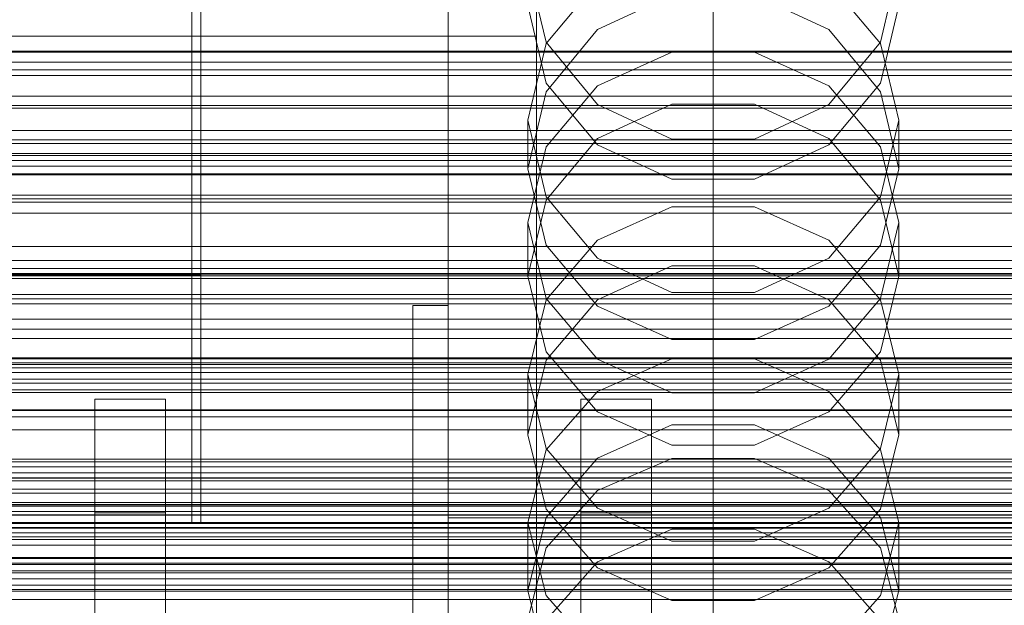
# Model space of a CAD drawing. Header units: millimetres. Extents: x -1970 to 61924, y -58230 to 6847.
# Tile 102 of 256: x -208 to -97, y -34444 to -34378. Entities that reach past the tile are written whole.
import ezdxf

# ---------------------------------------------------------------- set-up
doc = ezdxf.new("R2010")
doc.units = ezdxf.units.MM
for name, color, linetype, lineweight in [('COTAS_O', 1, 'Continuous', 0), ('COTAS_P', 1, 'Continuous', 0), ('frontal_briquetadora', 7, 'Continuous', 0), ('frontal_C01', 7, 'Continuous', 0), ('frontal_C02', 7, 'Continuous', 0), ('frontal_C03', 7, 'Continuous', 0), ('frontal_mezcladora', 7, 'Continuous', 0), ('frontal_secador', 7, 'Continuous', 0), ('frontal_tolva', 7, 'Continuous', 0), ('frontal_tolva-C01', 7, 'Continuous', 0)]:
    doc.layers.add(name, color=color, linetype=linetype, lineweight=lineweight)
doc.dimstyles.new('R19_100', dxfattribs={"dimtxt": 250, "dimasz": 150, "dimexe": 150, "dimexo": 80, "dimgap": 100, "dimtad": 1, "dimtih": 1, "dimtoh": 1, "dimdsep": 46, "dimcen": 0.09, "dimadec": 0, "dimazin": 0, "dimtfac": 1, "dimtdec": 4, "dimtofl": 0, "dimtmove": 0, "dimatfit": 3, "dimfxl": 1, "dimtolj": 1, "dimtzin": 0, "dimarcsym": 0})

# ---------------------------------------------------------------- blocks, each defined once
blk = doc.blocks.new('DIM_R26_43')
at = {"layer": 'COTAS_P'}
for p, q in [((-1750, -34600), (-1600, -34555)), ((2600, -34600), (2450, -34555)), ((-1750, -35500), (-1750, -34600)), ((-1750, -34600), (2600, -34600)), ((-1750, -34600), (-1600, -34645)), ((2600, -34600), (2450, -34645)), ((2600, -35500), (2600, -34600))]:
    blk.add_line(p, q, dxfattribs=at)
blk.add_text('4350 P', height=250, dxfattribs=at).set_placement((425, -34500))
blk = doc.blocks.new('DIM_R26_46')
at = {"layer": 'COTAS_O'}
for p, q in [((-1725, -33700), (-1575, -33655)), ((1725, -33700), (1575, -33655)), ((-1725, -34400), (-1725, -33700)), ((-1725, -33700), (1725, -33700)), ((-1725, -33700), (-1575, -33745)), ((1725, -33700), (1575, -33745)), ((1725, -34400), (1725, -33700))]:
    blk.add_line(p, q, dxfattribs=at)
blk.add_text('3450 O', height=250, dxfattribs=at).set_placement((0, -33600))
blk = doc.blocks.new('DIM_R26_47')
at = {"layer": 'COTAS_P'}
for p, q in [((-850, -33400), (-150, -33400)), ((-150, -33400), (-195, -33550)), ((-150, -36000), (-150, -33400)), ((-150, -33400), (-105, -33550)), ((-150, -36000), (-195, -35850)), ((-150, -36000), (-105, -35850)), ((-850, -36000), (-150, -36000))]:
    blk.add_line(p, q, dxfattribs=at)
blk.add_text('2600 P', height=250, rotation=90, dxfattribs=at).set_placement((-250, -34700))
blk = doc.blocks.new('DIM_R26_48')
at = {"layer": 'COTAS_O'}
for p, q in [((-650, -33700), (50, -33700)), ((50, -33700), (5, -33850)), ((50, -34900), (50, -33700)), ((50, -33700), (95, -33850)), ((50, -34900), (5, -34750)), ((50, -34900), (95, -34750)), ((-650, -34900), (50, -34900))]:
    blk.add_line(p, q, dxfattribs=at)
blk.add_text('1200 O', height=250, rotation=90, dxfattribs=at).set_placement((-50, -34300))
blk = doc.blocks.new('DIM_R26_49')
at = {"layer": 'COTAS_O'}
for p, q in [((-650, -34200), (-500, -34155)), ((650, -34200), (500, -34155)), ((-650, -34900), (-650, -34200)), ((-650, -34200), (650, -34200)), ((-650, -34200), (-500, -34245)), ((650, -34200), (500, -34245)), ((650, -34900), (650, -34200))]:
    blk.add_line(p, q, dxfattribs=at)
blk.add_text('1300 O', height=250, dxfattribs=at).set_placement((0, -34100))
blk = doc.blocks.new('DIM_R26_54')
at = {"layer": 'COTAS_P'}
for p, q in [((-305, -34680), (395, -34680)), ((395, -34680), (350, -34830)), ((395, -36000), (395, -34680)), ((395, -34680), (440, -34830)), ((395, -36000), (350, -35850)), ((395, -36000), (440, -35850)), ((-305, -36000), (395, -36000))]:
    blk.add_line(p, q, dxfattribs=at)
blk.add_text('1320 P', height=250, rotation=90, dxfattribs=at).set_placement((295, -35340))

msp = doc.modelspace()

# ---------------------------------------------------------------- linework, layer by layer
at = {"layer": 'frontal_briquetadora'}
for p, q in [((-188, -34365.89), (-188, -34381.1)), ((-160, -34367.36), (-160, -34379.318)), ((-160, -34367.434), (-160, -34379.401)), ((-151, -34371.863), (-148.92, -34380.664)), ((-111.08, -34380.664), (-109, -34371.863)), ((-160, -34383.153), (-160, -34372.127)), ((-160, -34383.24), (-160, -34372.205)), ((-160, -34372.717), (-160, -34391.832)), ((-160, -34373.318), (-160, -34392.425)), ((-160, -34393.018), (-160, -34373.92)), ((-143.093, -34373.853), (-148.92, -34380.809)), ((-111.08, -34380.809), (-116.907, -34373.853)), ((-160, -34375.844), (-160, -34386.064)), ((-160, -34375.925), (-160, -34386.153)), ((-143.094, -34379.254), (-134.674, -34375.335)), ((-125.326, -34375.335), (-116.906, -34379.254)), ((-148.92, -34385.296), (-151, -34376.522)), ((-109, -34376.522), (-111.08, -34385.296)), ((-160, -34379.318), (-160, -34388.707)), ((-160, -34379.401), (-160, -34388.798)), ((-148.92, -34386.283), (-143.094, -34379.254)), ((-116.906, -34379.254), (-111.08, -34386.283)), ((-148.92, -34380.809), (-151, -34389.484)), ((-148.92, -34380.664), (-143.093, -34387.722)), ((-116.907, -34387.722), (-111.08, -34380.664)), ((-109, -34389.484), (-111.08, -34380.809)), ((-188, -34381.1), (-188, -34394.762)), ((-143.093, -34385.622), (-134.673, -34381.804)), ((-134.673, -34381.804), (-125.327, -34381.804)), ((-125.327, -34381.804), (-116.907, -34385.622)), ((-160, -34391.516), (-160, -34383.153)), ((-160, -34391.61), (-160, -34383.24)), ((-143.094, -34392.292), (-148.92, -34385.296)), ((-111.08, -34385.296), (-116.906, -34392.292)), ((-160, -34386.064), (-160, -34393.549)), ((-160, -34386.153), (-160, -34393.644)), ((-151, -34394.99), (-148.92, -34386.283)), ((-148.92, -34392.502), (-143.093, -34385.622)), ((-116.907, -34385.622), (-111.08, -34392.502)), ((-111.08, -34386.283), (-109, -34394.99)), ((-134.674, -34387.688), (-143.094, -34391.571)), ((-143.093, -34387.722), (-134.673, -34391.639)), ((-125.326, -34387.688), (-134.674, -34387.688)), ((-125.327, -34391.639), (-116.907, -34387.722)), ((-116.906, -34391.571), (-125.326, -34387.688)), ((-160, -34388.707), (-160, -34395.296)), ((-160, -34388.798), (-160, -34395.393)), ((-151, -34389.484), (-151, -34394.99)), ((-151, -34389.484), (-148.92, -34398.159)), ((-111.08, -34398.159), (-109, -34389.484)), ((-109, -34389.484), (-109, -34394.99)), ((-160, -34397.01), (-160, -34391.516)), ((-160, -34397.108), (-160, -34391.61)), ((-160, -34391.832), (-160, -34410.648)), ((-143.094, -34391.571), (-148.92, -34398.53)), ((-134.673, -34391.639), (-125.327, -34391.639)), ((-111.08, -34398.53), (-116.906, -34391.571)), ((-160, -34392.425), (-160, -34411.23)), ((-160, -34411.813), (-160, -34393.018)), ((-151, -34401.081), (-148.92, -34392.502)), ((-134.674, -34396.159), (-143.094, -34392.292)), ((-116.906, -34392.292), (-125.326, -34396.159)), ((-111.08, -34392.502), (-109, -34401.081)), ((-160, -34393.549), (-160, -34398.115)), ((-160, -34393.644), (-160, -34398.214)), ((-188, -34394.762), (-188, -34406.677)), ((-160, -34395.296), (-160, -34398.924)), ((-148.92, -34403.634), (-151, -34394.99)), ((-109, -34394.99), (-111.08, -34403.634)), ((-160, -34395.393), (-160, -34399.023)), ((-125.326, -34396.159), (-134.674, -34396.159)), ((-160, -34399.5), (-160, -34397.01)), ((-160, -34399.6), (-160, -34397.108)), ((-188, -34399.964), (-188, -34398.226)), ((-160, -34398.115), (-160, -34399.65)), ((-160, -34398.214), (-160, -34399.75)), ((-148.92, -34398.53), (-151, -34407.145)), ((-148.92, -34398.159), (-143.093, -34405.116)), ((-116.907, -34405.116), (-111.08, -34398.159)), ((-109, -34407.145), (-111.08, -34398.53)), ((-160, -34398.924), (-160, -34399.5)), ((-160, -34399.023), (-160, -34399.6)), ((-143.093, -34403.051), (-134.673, -34399.304)), ((-134.673, -34399.304), (-125.327, -34399.304)), ((-125.327, -34399.304), (-116.907, -34403.051)), ((-188, -34403.095), (-188, -34399.964)), ((-151, -34401.081), (-151, -34407.145)), ((-148.92, -34409.66), (-151, -34401.081)), ((-109, -34401.081), (-111.08, -34409.66)), ((-109, -34401.081), (-109, -34407.145)), ((-188, -34407), (-188, -34403.095)), ((-148.92, -34409.801), (-143.093, -34403.051)), ((-116.907, -34403.051), (-111.08, -34409.801)), ((-143.094, -34410.517), (-148.92, -34403.634)), ((-111.08, -34403.634), (-116.906, -34410.517)), ((-143.093, -34405.116), (-134.673, -34408.976)), ((-125.327, -34408.976), (-116.907, -34405.116)), ((-134.674, -34405.988), (-143.094, -34409.807)), ((-125.326, -34405.988), (-134.674, -34405.988)), ((-116.906, -34409.807), (-125.326, -34405.988)), ((-430, -34407), (-188, -34407)), ((-188, -34406.677), (-188, -34416.673)), ((-188, -34407), (-188, -34410.905)), ((-151, -34407.145), (-148.92, -34415.689)), ((-111.08, -34415.689), (-109, -34407.145)), ((-151, -34418.219), (-148.92, -34409.801)), ((-143.093, -34416.54), (-148.92, -34409.66)), ((-143.094, -34409.807), (-148.92, -34416.648)), ((-134.673, -34408.976), (-125.327, -34408.976)), ((-111.08, -34409.66), (-116.907, -34416.54)), ((-111.08, -34416.648), (-116.906, -34409.807)), ((-111.08, -34409.801), (-109, -34418.219)), ((-188, -34410.905), (-188, -34414.036)), ((-164, -34410.477), (-164, -34454.149)), ((-164, -34448.619), (-164, -34410.477)), ((-164, -34410.477), (-160, -34410.477)), ((-160, -34454.149), (-160, -34410.477)), ((-160, -34410.477), (-160, -34448.619)), ((-160, -34410.648), (-160, -34429.115)), ((-134.674, -34414.319), (-143.094, -34410.517)), ((-116.906, -34410.517), (-125.326, -34414.319)), ((-160, -34411.23), (-160, -34429.686)), ((-160, -34430.257), (-160, -34411.813)), ((-188, -34414.036), (-188, -34415.774)), ((-125.326, -34414.319), (-134.674, -34414.319)), ((-148.92, -34415.689), (-143.094, -34422.488)), ((-134.673, -34416.505), (-143.093, -34420.17)), ((-125.327, -34416.505), (-134.673, -34416.505)), ((-116.907, -34420.17), (-125.327, -34416.505)), ((-116.906, -34422.488), (-111.08, -34415.689)), ((-188, -34416.673), (-188, -34424.603)), ((-148.92, -34416.648), (-151, -34425.108)), ((-134.673, -34420.358), (-143.093, -34416.54)), ((-116.907, -34416.54), (-125.327, -34420.358)), ((-109, -34425.108), (-111.08, -34416.648)), ((-151, -34418.219), (-151, -34425.108)), ((-151, -34418.219), (-148.92, -34426.637)), ((-111.08, -34426.637), (-109, -34418.219)), ((-109, -34418.219), (-109, -34425.108)), ((-143.093, -34420.17), (-148.92, -34426.776)), ((-125.327, -34420.358), (-134.673, -34420.358)), ((-111.08, -34426.776), (-116.907, -34420.17)), ((-143.094, -34422.488), (-134.674, -34426.241)), ((-125.326, -34426.241), (-116.906, -34422.488)), ((-143.094, -34427.72), (-134.674, -34423.972)), ((-134.674, -34423.972), (-125.326, -34423.972)), ((-125.326, -34423.972), (-116.906, -34427.72)), ((-188, -34424.603), (-188, -34430.351)), ((-148.92, -34433.486), (-151, -34425.108)), ((-109, -34425.108), (-111.08, -34433.486)), ((-134.674, -34426.241), (-125.326, -34426.241)), ((-148.92, -34426.776), (-151, -34435.012)), ((-148.92, -34426.637), (-143.093, -34433.388)), ((-116.907, -34433.388), (-111.08, -34426.637)), ((-109, -34435.012), (-111.08, -34426.776)), ((-148.92, -34434.426), (-143.094, -34427.72)), ((-143.093, -34431.392), (-134.673, -34427.785)), ((-134.673, -34427.785), (-125.327, -34427.785)), ((-125.327, -34427.785), (-116.907, -34431.392)), ((-116.906, -34427.72), (-111.08, -34434.426)), ((-160, -34429.115), (-160, -34447.187)), ((-160, -34429.686), (-160, -34447.745)), ((-188, -34430.351), (-188, -34433.833)), ((-160, -34448.302), (-160, -34430.257)), ((-148.92, -34437.891), (-143.093, -34431.392)), ((-116.907, -34431.392), (-111.08, -34437.891)), ((-188, -34433.833), (-188, -34435)), ((-143.094, -34440.145), (-148.92, -34433.486)), ((-143.093, -34433.388), (-134.673, -34437.134)), ((-125.327, -34437.134), (-116.907, -34433.388)), ((-111.08, -34433.486), (-116.906, -34440.145)), ((-160, -34434.477), (-160, -34478.149)), ((200, -34434.477), (-160, -34434.477)), ((-160, -34434.477), (-160, -34439.62)), ((-151, -34442.708), (-148.92, -34434.426)), ((-151, -34435.012), (-151, -34442.708)), ((-151, -34435.012), (-148.92, -34443.249)), ((-111.08, -34434.426), (-109, -34442.708)), ((-111.08, -34443.249), (-109, -34435.012)), ((-109, -34435.012), (-109, -34442.708)), ((-134.674, -34435.765), (-143.094, -34439.459)), ((-125.326, -34435.765), (-134.674, -34435.765)), ((-116.906, -34439.459), (-125.326, -34435.765)), ((-134.673, -34437.134), (-125.327, -34437.134)), ((-160, -34441.272), (-160, -34438.696)), ((-160, -34438.696), (-160, -34442.962)), ((-151, -34445.996), (-148.92, -34437.891)), ((-111.08, -34437.891), (-109, -34445.996)), ((-160, -34483.291), (-160, -34439.62)), ((-160, -34439.62), (200, -34439.62)), ((-143.094, -34439.459), (-148.92, -34446.067)), ((-111.08, -34446.067), (-116.906, -34439.459)), ((-134.674, -34443.818), (-143.094, -34440.145)), ((-116.906, -34440.145), (-125.326, -34443.818)), ((-160, -34450.299), (-160, -34441.272)), ((-160, -34442.962), (-160, -34453.421)), ((-148.92, -34450.901), (-151, -34442.708)), ((-148.92, -34443.249), (-143.093, -34449.855)), ((-116.907, -34449.855), (-111.08, -34443.249)), ((-109, -34442.708), (-111.08, -34450.901)), ((-125.326, -34443.818), (-134.674, -34443.818))]:
    msp.add_line(p, q, dxfattribs=at)
at = {"layer": 'frontal_C01'}
for p, q in [((-130, -34520.192), (-130, -34257.579)), ((-130, -34263.359), (-130, -34525.972)), ((-450, -34381.706), (450, -34381.706))]:
    msp.add_line(p, q, dxfattribs=at)
at = {"layer": 'frontal_C02'}
for p, q in [((-130, -34521.432), (-130, -34230.937)), ((-130, -34236.667), (-130, -34527.162)), ((-311.15, -34416.368), (311.15, -34416.368)), ((-311.15, -34416.964), (311.15, -34416.964)), ((-311.15, -34417.501), (311.15, -34417.501)), ((-311.15, -34419.249), (311.15, -34419.249)), ((-311.15, -34420.287), (311.15, -34420.287)), ((-311.15, -34423.068), (311.15, -34423.068)), ((-311.15, -34424.535), (311.15, -34424.535)), ((-311.15, -34428.159), (311.15, -34428.159)), ((-311.15, -34429.956), (311.15, -34429.956)), ((-440, -34432.754), (440, -34432.754)), ((-440, -34432.965), (440, -34432.965)), ((-440, -34433.156), (440, -34433.156)), ((-440, -34433.775), (440, -34433.775)), ((-440, -34434.143), (440, -34434.143)), ((311.15, -34434.176), (-311.15, -34434.176)), ((-440, -34435.128), (440, -34435.128)), ((-440, -34435.648), (440, -34435.648)), ((-311.15, -34436.18), (311.15, -34436.18)), ((-440, -34436.932), (440, -34436.932)), ((-440, -34437.569), (440, -34437.569)), ((440, -34439.064), (-440, -34439.064)), ((-440, -34439.774), (440, -34439.774)), ((-311.15, -34440.709), (311.15, -34440.709)), ((-440, -34441.379), (440, -34441.379)), ((-440, -34442.114), (440, -34442.114)), ((-311.15, -34442.784), (311.15, -34442.784)), ((-440, -34443.719), (440, -34443.719))]:
    msp.add_line(p, q, dxfattribs=at)
at = {"layer": 'frontal_C03'}
for p, q in [((1250, -34382.923), (-1250, -34382.923)), ((1250, -34383.804), (-1250, -34383.804)), ((1250, -34384.458), (-1250, -34384.458)), ((1250, -34386.765), (-1250, -34386.765)), ((-1250, -34387.823), (1250, -34387.823)), ((1250, -34390.675), (-1250, -34390.675)), ((1250, -34391.732), (-1250, -34391.732)), ((1250, -34394.039), (-1250, -34394.039)), ((1250, -34394.693), (-1250, -34394.693)), ((-1500, -34395.695), (1500, -34395.695)), ((1250, -34395.574), (-1250, -34395.574)), ((1530, -34398.773), (-1530, -34398.773)), ((1530, -34403.773), (-1530, -34403.773)), ((1250, -34405.381), (-1250, -34405.381)), ((1250, -34406.262), (-1250, -34406.262)), ((1500, -34407.104), (-1500, -34407.104)), ((1500, -34407.389), (-1500, -34407.389)), ((1250, -34406.915), (-1250, -34406.915)), ((1250, -34409.223), (-1250, -34409.223)), ((-1250, -34410.28), (1250, -34410.28)), ((1250, -34413.132), (-1250, -34413.132)), ((1250, -34414.19), (-1250, -34414.19)), ((1250, -34416.497), (-1250, -34416.497)), ((1250, -34417.151), (-1250, -34417.151)), ((1250, -34418.032), (-1250, -34418.032)), ((-1500, -34418.797), (1500, -34418.797)), ((-1500, -34422.245), (1500, -34422.245)), ((1250, -34427.838), (-1250, -34427.838)), ((1250, -34428.72), (-1250, -34428.72)), ((1250, -34429.373), (-1250, -34429.373)), ((1500, -34431.228), (-1500, -34431.228)), ((1250, -34431.68), (-1250, -34431.68)), ((-1250, -34432.738), (1250, -34432.738)), ((1250, -34435.59), (-1250, -34435.59)), ((1250, -34436.647), (-1250, -34436.647)), ((1250, -34438.955), (-1250, -34438.955)), ((1250, -34439.608), (-1250, -34439.608)), ((1250, -34440.49), (-1250, -34440.49))]:
    msp.add_line(p, q, dxfattribs=at)
at = {"layer": 'frontal_mezcladora'}
for p, q in [((-150, -34380), (-150, -34335)), ((-189, -34435), (-189, -34375)), ((-420, -34380), (-150, -34380)), ((-200, -34433.911), (-200, -34421.05)), ((-200, -34421.05), (-192, -34421.05)), ((-192, -34433.911), (-192, -34421.05)), ((-145, -34433.911), (-145, -34421.05)), ((-145, -34421.05), (-137, -34421.05)), ((-137, -34433.911), (-137, -34421.05)), ((-200, -34470.534), (-200, -34433.911)), ((-200, -34433.911), (-192, -34433.911)), ((-192, -34470.534), (-192, -34433.911)), ((-145, -34470.534), (-145, -34433.911)), ((-145, -34433.911), (-137, -34433.911)), ((-137, -34470.534), (-137, -34433.911)), ((-420, -34435), (240, -34435)), ((-189, -34435), (9, -34435)), ((-420, -34442.586), (240, -34442.586))]:
    msp.add_line(p, q, dxfattribs=at)
at = {"layer": 'frontal_secador'}
for p, q in [((1360, -34381.784), (-1360, -34381.784)), ((1360, -34388.141), (-1360, -34388.141)), ((1360, -34392.137), (-1360, -34392.137)), ((1360, -34393.5), (-1360, -34393.5)), ((1250, -34393.25), (-1250, -34393.25)), ((1250, -34409.715), (-1250, -34409.715)), ((1250, -34422.349), (-1250, -34422.349)), ((1250, -34430.291), (-1250, -34430.291)), ((1250, -34433), (-1250, -34433))]:
    msp.add_line(p, q, dxfattribs=at)
at = {"layer": 'frontal_tolva'}
for p, q in [((-670, -34400), (670, -34400)), ((600, -34400), (-600, -34400)), ((-600, -34406.849), (600, -34406.849)), ((-670, -34412), (670, -34412)), ((-660, -34420), (660, -34420)), ((-660, -34430), (660, -34430))]:
    msp.add_line(p, q, dxfattribs=at)
at = {"layer": 'frontal_tolva-C01'}
for p, q in [((-600, -34397.972), (600, -34397.972)), ((600, -34398.402), (-600, -34398.402)), ((600, -34400), (-600, -34400))]:
    msp.add_line(p, q, dxfattribs=at)

# ---------------------------------------------------------------- dimensions: what is measured, and where the dimension line sits
at = {"layer": 'COTAS_O'}
for p1, p2, distance, picture, middle in [((-650, -34900), (-650, -33700), -700, 'DIM_R26_48', (50, -34300)), ((-1725, -34400), (1725, -34400), 700, 'DIM_R26_46', (0, -33700)), ((-650, -34900), (650, -34900), 700, 'DIM_R26_49', (0, -34200))]:
    dim = msp.add_aligned_dim(p1=p1, p2=p2, distance=distance, text='<> O', dimstyle='R19_100', dxfattribs=at)
    dim.commit()
    dim.dimension.update_dxf_attribs({"geometry": picture, "text_midpoint": middle})
at = {"layer": 'COTAS_P'}
for p1, p2, distance, picture, middle in [((-850, -36000), (-850, -33400), -700, 'DIM_R26_47', (-150, -34700)), ((-1750, -35500), (2600, -35500), 900, 'DIM_R26_43', (425, -34600)), ((-305, -36000), (-305, -34680), -700, 'DIM_R26_54', (395, -35340))]:
    dim = msp.add_aligned_dim(p1=p1, p2=p2, distance=distance, text='<> P', dimstyle='R19_100', dxfattribs=at)
    dim.commit()
    dim.dimension.update_dxf_attribs({"geometry": picture, "text_midpoint": middle})

doc.saveas('drawing.dxf')
